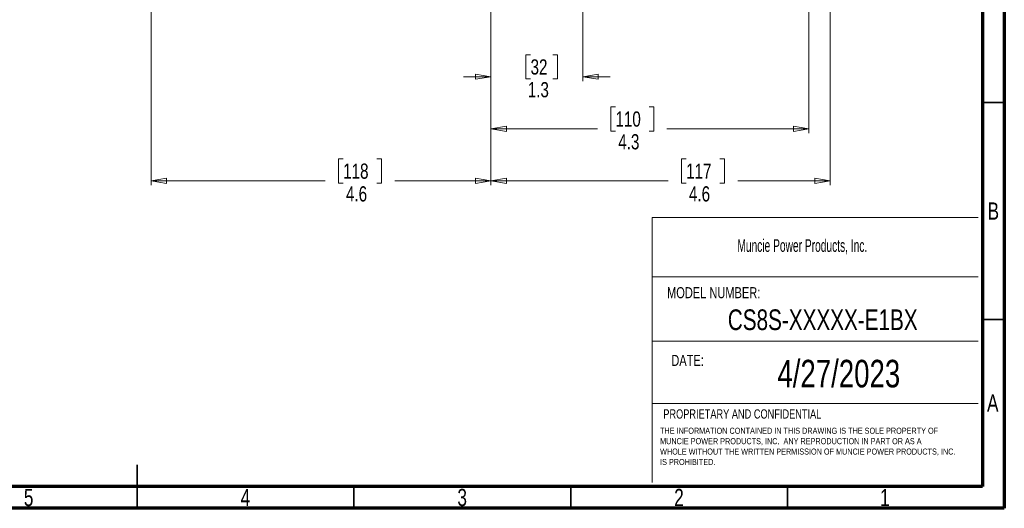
# Model space of a CAD drawing. Header units: inches. Extents: x 0.6 to 16.3, y 0.2 to 11.5.
# Tile 7 of 10: x 7.4 to 16.3, y 0.2 to 4.6. Entities that reach past the tile are written whole.
import ezdxf

# ---------------------------------------------------------------- set-up
doc = ezdxf.new("R2010")
doc.units = ezdxf.units.IN
doc.header["$MEASUREMENT"] = 0
doc.styles.add('SLDTEXTSTYLE0', font='TXT', dxfattribs={"width": 0.75})
doc.styles.add('SLDTEXTSTYLE1', font='TXT', dxfattribs={"width": 0.605})
doc.dimstyles.new('SLDDIMSTYLE1', dxfattribs={"dimtxt": 0.137795, "dimasz": 0.14, "dimexe": 0, "dimexo": 0.0625, "dimgap": 0.034449, "dimtad": 0, "dimdec": 1, "dimlfac": 1.5, "dimrnd": 1e-09, "dimzin": 12, "dimdsep": 46, "dimtxsty": 'SLDTEXTSTYLE0', "dimblk1": 'CLOSED', "dimblk2": 'CLOSED', "dimsah": 1, "dimcen": 0.09, "dimadec": 0, "dimazin": 3, "dimtfac": 1, "dimtdec": 1, "dimtofl": 0, "dimtmove": 0, "dimatfit": 3, "dimldrblk": 'CLOSED', "dimfxl": 0, "dimfrac": 2, "dimtolj": 1, "dimtzin": 12, "dimarcsym": 0})
doc.dimstyles.new('SLDDIMSTYLE2', dxfattribs={"dimtxt": 0.137795, "dimasz": 0.14, "dimexe": 0, "dimexo": 0.0625, "dimgap": 0.034449, "dimtad": 0, "dimdec": 1, "dimlfac": 1.5, "dimrnd": 1e-09, "dimzin": 12, "dimdsep": 46, "dimtxsty": 'SLDTEXTSTYLE0', "dimblk1": 'CLOSED', "dimblk2": 'CLOSED', "dimsah": 1, "dimcen": 0.09, "dimadec": 0, "dimazin": 3, "dimtfac": 1, "dimtmove": 0, "dimatfit": 0, "dimldrblk": 'CLOSED', "dimfxl": 0, "dimfrac": 2, "dimtolj": 1, "dimtzin": 12, "dimarcsym": 0})

# ---------------------------------------------------------------- blocks, each defined once
blk = doc.blocks.new('SW_NOTE_0')
at = {"color": 0, "linetype": 'Continuous', "lineweight": 0, "char_height": 0.055, "attachment_point": 1, "style": 'SLDTEXTSTYLE0'}
for s, insert in [('THE INFORMATION CONTAINED IN THIS DRAWING IS THE SOLE PROPERTY OF', (0, 0.0709)), ('MUNCIE POWER PRODUCTS, INC.  ANY REPRODUCTION IN PART OR AS A', (0, -0.0235)), ('WHOLE WITHOUT THE WRITTEN PERMISSION OF MUNCIE POWER PRODUCTS, INC.', (0, -0.1178)), ('IS PROHIBITED.', (0, -0.2122))]:
    blk.add_mtext(s, dxfattribs=dict(at, insert=insert))
blk = doc.blocks.new('_Closed')
at = {"color": 0, "linetype": 'ByBlock', "lineweight": -2}
for p, q in [((-1, 0.166667), (0, 0)), ((-1, 0.166667), (-1, -0.166667)), ((0, 0), (-1, -0.166667)), ((0, 0), (-1, 0))]:
    blk.add_line(p, q, dxfattribs=at)
blk = doc.blocks.new('_D_1')
at = {"color": 7, "linetype": 'Continuous', "lineweight": 0}
for p, q in [((14.5635, 6.9243), (14.5635, 3.5998)), ((11.6768, 5.1562), (11.6768, 3.5998)), ((12.8072, 3.8376), (12.7653, 3.8376)), ((12.7653, 3.8376), (12.7653, 3.6189)), ((13.1127, 3.8376), (13.1547, 3.8376)), ((13.1547, 3.8376), (13.1547, 3.6189)), ((11.6768, 3.6392), (12.6444, 3.6392)), ((12.7653, 3.6189), (12.8072, 3.6189)), ((13.1547, 3.6189), (13.1127, 3.6189)), ((14.5635, 3.6392), (13.2755, 3.6392))]:
    blk.add_line(p, q, dxfattribs=at)
at = {"color": 7, "linetype": 'Continuous', "lineweight": 18, "xscale": 0.14, "yscale": 0.14, "rotation": 180.0000000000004}
blk.add_blockref('_Closed', (11.6768, 3.6392), dxfattribs=at)
at = {"color": 7, "linetype": 'Continuous', "lineweight": 18, "xscale": 0.14, "yscale": 0.14}
blk.add_blockref('_Closed', (14.5635, 3.6392), dxfattribs=at)
at = {"color": 7, "linetype": 'Continuous', "lineweight": 18, "char_height": 0.1378, "attachment_point": 1, "style": 'SLDTEXTSTYLE0'}
for s, insert in [('110', (12.8072, 3.7965)), ('4.3', (12.8327, 3.5903))]:
    blk.add_mtext(s, dxfattribs=dict(at, insert=insert))
blk = doc.blocks.new('_D_2')
at = {"color": 7, "linetype": 'Continuous', "lineweight": 0}
for p, q in [((12.5102, 7.2604), (12.5102, 4.0722)), ((11.6768, 5.1562), (11.6768, 4.0722)), ((12.0364, 4.3101), (11.9945, 4.3101)), ((11.9945, 4.3101), (11.9945, 4.0913)), ((12.2401, 4.3101), (12.2821, 4.3101)), ((12.2821, 4.3101), (12.2821, 4.0913)), ((11.6768, 4.1116), (11.4268, 4.1116)), ((11.9945, 4.0913), (12.0364, 4.0913)), ((12.2821, 4.0913), (12.2401, 4.0913)), ((12.5102, 4.1116), (12.7602, 4.1116))]:
    blk.add_line(p, q, dxfattribs=at)
at = {"color": 7, "linetype": 'Continuous', "lineweight": 18, "xscale": 0.14, "yscale": 0.14}
blk.add_blockref('_Closed', (11.6768, 4.1116, -0.9602), dxfattribs=at)
at = {"color": 7, "linetype": 'Continuous', "lineweight": 18, "xscale": 0.14, "yscale": 0.14, "rotation": 180.0000000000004}
blk.add_blockref('_Closed', (12.5102, 4.1116, -0.9602), dxfattribs=at)
at = {"color": 7, "linetype": 'Continuous', "lineweight": 18, "char_height": 0.1378, "attachment_point": 1, "style": 'SLDTEXTSTYLE0'}
for s, insert in [('32', (12.0364, 4.269)), ('1.3', (12.011, 4.0628))]:
    blk.add_mtext(s, dxfattribs=dict(at, insert=insert))
blk = doc.blocks.new('_D_3')
at = {"color": 7, "linetype": 'Continuous', "lineweight": 0}
for p, q in [((11.6768, 5.1562), (11.6768, 3.1274)), ((8.5901, 4.7022), (8.5901, 3.1274)), ((10.3348, 3.3652), (10.2928, 3.3652)), ((10.2928, 3.3652), (10.2928, 3.1464)), ((10.6402, 3.3652), (10.6822, 3.3652)), ((10.6822, 3.3652), (10.6822, 3.1464)), ((8.5901, 3.1667), (10.1719, 3.1667)), ((10.2928, 3.1464), (10.3348, 3.1464)), ((10.6822, 3.1464), (10.6402, 3.1464)), ((11.6768, 3.1667), (10.803, 3.1667))]:
    blk.add_line(p, q, dxfattribs=at)
at = {"color": 7, "linetype": 'Continuous', "lineweight": 18, "xscale": 0.14, "yscale": 0.14, "rotation": 180.0000000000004}
blk.add_blockref('_Closed', (8.5901, 3.1667, -0.9602), dxfattribs=at)
at = {"color": 7, "linetype": 'Continuous', "lineweight": 18, "xscale": 0.14, "yscale": 0.14}
blk.add_blockref('_Closed', (11.6768, 3.1667, -0.9602), dxfattribs=at)
at = {"color": 7, "linetype": 'Continuous', "lineweight": 18, "char_height": 0.1378, "attachment_point": 1, "style": 'SLDTEXTSTYLE0'}
for s, insert in [('118', (10.3348, 3.3241)), ('4.6', (10.3602, 3.1179))]:
    blk.add_mtext(s, dxfattribs=dict(at, insert=insert))
blk = doc.blocks.new('_D_4')
at = {"color": 7, "linetype": 'Continuous', "lineweight": 0}
for p, q in [((11.6768, 5.1562), (11.6768, 3.1274)), ((14.7569, 4.7022), (14.7569, 3.1274)), ((13.4492, 3.3652), (13.4072, 3.3652)), ((13.4072, 3.3652), (13.4072, 3.1464)), ((13.7546, 3.3652), (13.7966, 3.3652)), ((13.7966, 3.3652), (13.7966, 3.1464)), ((11.6768, 3.1667), (13.2863, 3.1667)), ((13.4072, 3.1464), (13.4492, 3.1464)), ((13.7966, 3.1464), (13.7546, 3.1464)), ((14.7569, 3.1667), (13.9174, 3.1667))]:
    blk.add_line(p, q, dxfattribs=at)
at = {"color": 7, "linetype": 'Continuous', "lineweight": 18, "xscale": 0.14, "yscale": 0.14, "rotation": 180.0000000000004}
blk.add_blockref('_Closed', (11.6768, 3.1667, -0.9602), dxfattribs=at)
at = {"color": 7, "linetype": 'Continuous', "lineweight": 18, "xscale": 0.14, "yscale": 0.14}
blk.add_blockref('_Closed', (14.7569, 3.1667, -0.9602), dxfattribs=at)
at = {"color": 7, "linetype": 'Continuous', "lineweight": 18, "char_height": 0.1378, "attachment_point": 1, "style": 'SLDTEXTSTYLE0'}
for s, insert in [('117', (13.4492, 3.3241)), ('4.6', (13.4746, 3.1179))]:
    blk.add_mtext(s, dxfattribs=dict(at, insert=insert))

msp = doc.modelspace()

# ---------------------------------------------------------------- linework, layer by layer
at = {"color": 7, "linetype": 'Continuous', "lineweight": 70}
for p, q in [((16.3386, 11.4961), (16.3386, 0.1969)), ((16.1417, 11.2992), (16.1417, 0.3937)), ((16.1417, 0.3937), (0.7874, 0.3937)), ((16.3386, 0.1969), (0.5906, 0.1969))]:
    msp.add_line(p, q, dxfattribs=at)
at = {"color": 7, "linetype": 'Continuous', "lineweight": 35}
for p, q in [((16.1417, 3.878), (16.3386, 3.878)), ((16.1417, 1.9094), (16.3386, 1.9094)), ((8.4646, 0.1969), (8.4646, 0.5906)), ((8.4646, 0.3937), (8.4646, 0.1969)), ((10.4331, 0.3937), (10.4331, 0.1969)), ((12.4016, 0.3937), (12.4016, 0.1969)), ((14.3701, 0.3937), (14.3701, 0.1969))]:
    msp.add_line(p, q, dxfattribs=at)
at = {"color": 7, "linetype": 'Continuous', "lineweight": 18}
for p, q in [((13.1398, 2.8348), (13.1398, 0.4313)), ((13.1398, 2.8348), (16.1, 2.8348)), ((13.1398, 2.295), (16.1, 2.295)), ((13.1398, 1.7133), (16.1, 1.7133)), ((13.1398, 1.1477), (16.1, 1.1477))]:
    msp.add_line(p, q, dxfattribs=at)

# ---------------------------------------------------------------- block references
at = {"color": 7, "linetype": 'Continuous', "lineweight": 0}
msp.add_blockref('SW_NOTE_0', (13.2127, 0.8567), dxfattribs=at)

# ---------------------------------------------------------------- texts
for s, insert, char_height, attachment_point, style in [('B', (16.239, 2.9714), 0.1562, 2, 'SLDTEXTSTYLE0'), ('Muncie Power Products, Inc.', (13.9145, 2.6372), 0.114583, 1, 'SLDTEXTSTYLE1'), ('MODEL NUMBER:', (13.276, 2.2026), 0.1, 1, 'SLDTEXTSTYLE0'), ('CS8S-XXXXX-E1BX', (14.6899, 2.0008), 0.1875, 2, 'SLDTEXTSTYLE0'), ('DATE:', (13.3149, 1.5882), 0.1, 1, 'SLDTEXTSTYLE0'), ('4/27/2023', (14.8357, 1.5434), 0.25, 2, 'SLDTEXTSTYLE0'), ('A', (16.2338, 1.2293), 0.1562, 2, 'SLDTEXTSTYLE0'), ('PROPRIETARY AND CONFIDENTIAL', (13.242, 1.0943), 0.083333, 1, 'SLDTEXTSTYLE0'), ('5', (7.4787, 0.373), 0.1562, 2, 'SLDTEXTSTYLE0'), ('4', (9.4472, 0.373), 0.1562, 2, 'SLDTEXTSTYLE0'), ('3', (11.4157, 0.373), 0.1562, 2, 'SLDTEXTSTYLE0'), ('2', (13.3843, 0.373), 0.1562, 2, 'SLDTEXTSTYLE0'), ('1', (15.2543, 0.373), 0.1562, 2, 'SLDTEXTSTYLE0')]:
    msp.add_mtext(s, dxfattribs=dict(at, insert=insert, char_height=char_height, attachment_point=attachment_point, style=style))

# ---------------------------------------------------------------- dimensions: what is measured, and where the dimension line sits
at = {"color": 7, "linetype": 'Continuous', "lineweight": 18}
for base, p1, dimstyle, picture, middle in [((11.6768, 4.1116), (12.5102, 7.2998), 'SLDDIMSTYLE2', '_D_2', (12.1383, 4.1116)), ((11.6768, 3.6392), (14.5635, 6.9637), 'SLDDIMSTYLE1', '_D_1', (12.96, 3.6392)), ((11.6768, 3.1667), (14.7569, 4.7415), 'SLDDIMSTYLE1', '_D_4', (13.6019, 3.1667))]:
    dim = msp.add_linear_dim(base=base, p1=p1, p2=(11.6768, 5.1956), dimstyle=dimstyle, dxfattribs=at)
    dim.commit()
    dim.dimension.update_dxf_attribs({"geometry": picture, "text_midpoint": middle, "dimtype": 160})
dim = msp.add_linear_dim(base=(11.6768, 3.1667), p1=(8.5901, 4.7415), p2=(11.6768, 5.1956), angle=0, dimstyle='SLDDIMSTYLE1', dxfattribs=at)
dim.commit()
dim.dimension.update_dxf_attribs({"geometry": '_D_3', "text_midpoint": (10.4875, 3.1667), "dimtype": 160})

doc.saveas('drawing.dxf')
